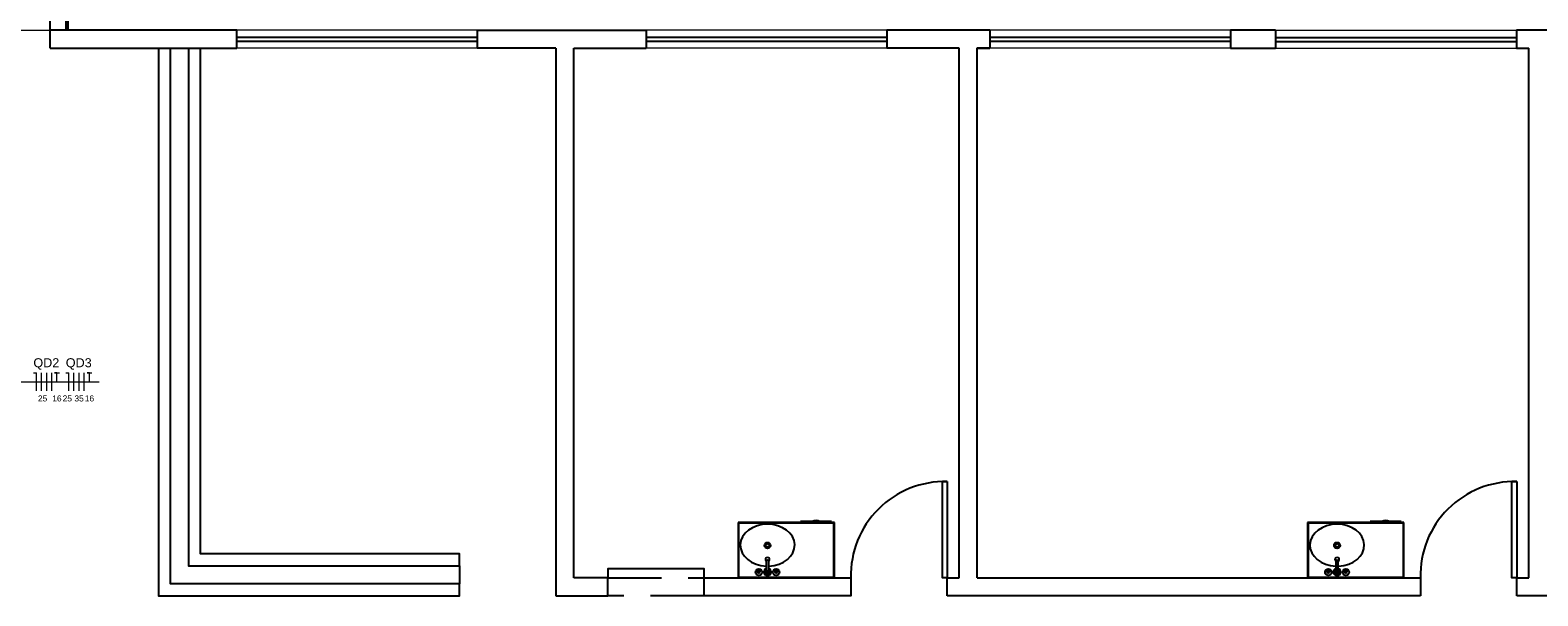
# Model space of a CAD drawing. Header units: millimetres. Extents: x -8 to 220, y -114 to 51.
# Tile 13 of 82: x 29.67 to 42.2, y -98.73 to -94.03. Entities that reach past the tile are written whole.
import ezdxf

# ---------------------------------------------------------------- set-up
doc = ezdxf.new("R2010")
doc.units = ezdxf.units.MM
doc.header["$MEASUREMENT"] = 0
doc.linetypes.add('HIDDEN', pattern=[0.9525, 0.635, -0.3175])
for name, color, linetype, lineweight in [('02', 2, 'Continuous', 20), ('EL-Fios (Fase 1)', 7, 'Continuous', 5), ('EL-Fios (Fase 2)', 7, 'Continuous', 5), ('EL-Fios (Fase 3)', 7, 'Continuous', 5), ('EL-Fios (Neutro)', 7, 'Continuous', 5), ('EL-Fios (Terra)', 7, 'Continuous', 5), ('EL-Textos fios', 7, 'Continuous', 5), ('Nível 1', 7, 'Continuous', 5)]:
    doc.layers.add(name, color=color, linetype=linetype, lineweight=lineweight)
for name, color, linetype in [('1', 1, 'Continuous'), ('AR-SAN', 1, 'Continuous'), ('Arq-parede-alta', 5, 'Continuous'), ('MOBILARIO', 8, 'Continuous'), ('parede', 5, 'Continuous'), ('porta', 3, 'Continuous'), ('PROJEÇÃO', 6, 'HIDDEN')]:
    doc.layers.add(name, color=color, linetype=linetype)
doc.styles.add('Arial', font='arial.ttf')

msp = doc.modelspace()

# ---------------------------------------------------------------- linework, layer by layer
at = {"layer": '02', "color": 8}
for p, q in [((33.39, -94.032), (31.39, -94.032)), ((36.79, -94.032), (34.79, -94.032)), ((39.643, -94.032), (37.643, -94.032)), ((40.017, -94.032), (42.017, -94.032)), ((33.39, -94.182), (31.39, -94.182)), ((36.79, -94.182), (34.79, -94.182)), ((39.643, -94.182), (37.643, -94.182)), ((40.017, -94.182), (42.017, -94.182))]:
    msp.add_line(p, q, dxfattribs=at)
at = {"layer": '1', "color": 8}
for centre in [(37.27, -98.562), (42, -98.562)]:
    msp.add_arc(centre, 0.78, 88.5312, 181.4688, dxfattribs=at)
at = {"layer": 'AR-SAN'}
for p, q in [((36.353, -98.122), (35.553, -98.122)), ((35.553, -98.122), (35.553, -98.582)), ((36.348, -98.127), (35.558, -98.127)), ((35.558, -98.127), (35.558, -98.577)), ((36.072, -98.115), (36.072, -98.122)), ((36.169, -98.115), (36.072, -98.115)), ((36.179, -98.115), (36.169, -98.115)), ((36.222, -98.115), (36.179, -98.115)), ((36.232, -98.115), (36.222, -98.115)), ((36.329, -98.115), (36.232, -98.115)), ((36.329, -98.115), (36.329, -98.122)), ((36.348, -98.577), (36.348, -98.127)), ((36.353, -98.582), (36.353, -98.122)), ((41.083, -98.122), (40.283, -98.122)), ((40.283, -98.122), (40.283, -98.582)), ((41.078, -98.127), (40.288, -98.127)), ((40.288, -98.127), (40.288, -98.577)), ((40.802, -98.115), (40.802, -98.122)), ((40.899, -98.115), (40.802, -98.115)), ((40.909, -98.115), (40.899, -98.115)), ((40.952, -98.115), (40.909, -98.115)), ((40.962, -98.115), (40.952, -98.115)), ((41.059, -98.115), (40.962, -98.115)), ((41.059, -98.115), (41.059, -98.122)), ((41.078, -98.577), (41.078, -98.127)), ((41.083, -98.582), (41.083, -98.122)), ((35.553, -98.582), (36.353, -98.582)), ((35.558, -98.577), (36.348, -98.577)), ((40.283, -98.582), (41.083, -98.582)), ((40.288, -98.577), (41.078, -98.577))]:
    msp.add_line(p, q, dxfattribs=at)
for centre, radius, start, end in [((36.201, -98.159), 0.0542, 54.6502, 125.3498), ((36.201, -98.159), 0.0492, 63.956, 116.044), ((40.931, -98.159), 0.0542, 54.6502, 125.3498), ((40.931, -98.159), 0.0492, 63.956, 116.044)]:
    msp.add_arc(centre, radius, start, end, dxfattribs=at)
at = {"layer": 'Arq-parede-alta', "color": 8, "ltscale": 0.03}
msp.add_line((29.84, -94.182), (29.84, -94.032), dxfattribs=at)
at = {"layer": 'EL-Fios (Fase 1)'}
for p, q in [((29.769, -97.028), (29.769, -96.878)), ((30.038, -97.028), (30.038, -96.878))]:
    msp.add_line(p, q, dxfattribs=at)
at = {"layer": 'EL-Fios (Fase 2)'}
for p, q in [((29.812, -97.028), (29.812, -96.878)), ((30.081, -97.028), (30.081, -96.878))]:
    msp.add_line(p, q, dxfattribs=at)
at = {"layer": 'EL-Fios (Fase 3)'}
for p, q in [((29.855, -97.028), (29.855, -96.878)), ((30.124, -97.028), (30.124, -96.878))]:
    msp.add_line(p, q, dxfattribs=at)
at = {"layer": 'EL-Fios (Neutro)'}
for p, q in [((29.701, -96.878), (29.726, -96.878)), ((29.726, -97.028), (29.726, -96.878)), ((29.97, -96.878), (29.995, -96.878)), ((29.995, -97.028), (29.995, -96.878))]:
    msp.add_line(p, q, dxfattribs=at)
at = {"layer": 'EL-Fios (Terra)'}
for points in [[(29.897, -96.953), (29.897, -96.878), (29.877, -96.878), (29.917, -96.878)], [(30.167, -96.953), (30.167, -96.878), (30.147, -96.878), (30.187, -96.878)]]:
    msp.add_lwpolyline(points, dxfattribs=at)
at = {"layer": 'EL-Textos fios'}
msp.add_line((29.389, -96.953), (30.248, -96.953), dxfattribs=at)
at = {"layer": 'MOBILARIO', "color": 1, "linetype": 'Continuous'}
for p, q in [((35.723, -98.524), (35.723, -98.519)), ((35.723, -98.524), (35.723, -98.519)), ((35.728, -98.524), (35.728, -98.519)), ((35.728, -98.524), (35.728, -98.519)), ((35.788, -98.444), (35.788, -98.517)), ((35.788, -98.444), (35.788, -98.517)), ((35.808, -98.517), (35.808, -98.444)), ((35.808, -98.517), (35.808, -98.444)), ((35.868, -98.524), (35.868, -98.519)), ((35.868, -98.524), (35.868, -98.519)), ((35.873, -98.524), (35.873, -98.519)), ((35.873, -98.524), (35.873, -98.519)), ((40.453, -98.524), (40.453, -98.519)), ((40.453, -98.524), (40.453, -98.519)), ((40.458, -98.524), (40.458, -98.519)), ((40.458, -98.524), (40.458, -98.519)), ((40.518, -98.444), (40.518, -98.517)), ((40.518, -98.444), (40.518, -98.517)), ((40.538, -98.517), (40.538, -98.444)), ((40.538, -98.517), (40.538, -98.444)), ((40.598, -98.524), (40.598, -98.519)), ((40.598, -98.524), (40.598, -98.519)), ((40.603, -98.524), (40.603, -98.519)), ((40.603, -98.524), (40.603, -98.519))]:
    msp.add_line(p, q, dxfattribs=at)
for centre, radius in [((35.798, -98.312), 0.025), ((35.798, -98.312), 0.015), ((40.528, -98.312), 0.025), ((40.528, -98.312), 0.015), ((35.725, -98.534), 0.0275), ((35.725, -98.534), 0.0275), ((35.725, -98.534), 0.01), ((35.725, -98.534), 0.01), ((35.725, -98.514), 0.00559), ((35.725, -98.514), 0.00559), ((35.798, -98.534), 0.01), ((35.798, -98.534), 0.01), ((35.87, -98.534), 0.0275), ((35.87, -98.534), 0.0275), ((35.87, -98.534), 0.01), ((35.87, -98.534), 0.01), ((35.87, -98.514), 0.00559), ((35.87, -98.514), 0.00559), ((40.455, -98.534), 0.0275), ((40.455, -98.534), 0.0275), ((40.455, -98.534), 0.01), ((40.455, -98.534), 0.01), ((40.455, -98.514), 0.00559), ((40.455, -98.514), 0.00559), ((40.528, -98.534), 0.01), ((40.528, -98.534), 0.01), ((40.6, -98.534), 0.0275), ((40.6, -98.534), 0.0275), ((40.6, -98.534), 0.01), ((40.6, -98.534), 0.01), ((40.6, -98.514), 0.00559), ((40.6, -98.514), 0.00559)]:
    msp.add_circle(centre, radius, dxfattribs=at)
for centre, radius, start, end in [((35.725, -98.534), 0.02, 105.2407, 164.2093), ((35.725, -98.534), 0.02, 105.2407, 164.2093), ((35.725, -98.534), 0.02, 16.4413, 74.0789), ((35.725, -98.534), 0.02, 16.4413, 74.0789), ((35.798, -98.534), 0.03, 109.6514, 70.3603), ((35.798, -98.534), 0.03, 109.6514, 70.3603), ((35.798, -98.534), 0.02, 120.3431, 59.7554), ((35.798, -98.534), 0.02, 120.3431, 59.7554), ((35.798, -98.429), 0.0175, 303.8654, 234.2033), ((35.798, -98.429), 0.0175, 303.8654, 234.2033), ((35.798, -98.444), 0.01, 0, 180), ((35.798, -98.444), 0.01, 0, 180), ((35.87, -98.534), 0.02, 106.12, 164.0884), ((35.87, -98.534), 0.02, 106.12, 164.0884), ((35.87, -98.534), 0.02, 16.2342, 73.9047), ((35.87, -98.534), 0.02, 16.2342, 73.9047), ((40.455, -98.534), 0.02, 105.2407, 164.2093), ((40.455, -98.534), 0.02, 105.2407, 164.2093), ((40.455, -98.534), 0.02, 16.4413, 74.0789), ((40.455, -98.534), 0.02, 16.4413, 74.0789), ((40.528, -98.534), 0.03, 109.6514, 70.3603), ((40.528, -98.534), 0.03, 109.6514, 70.3603), ((40.528, -98.534), 0.02, 120.3431, 59.7554), ((40.528, -98.534), 0.02, 120.3431, 59.7554), ((40.528, -98.429), 0.0175, 303.8654, 234.2033), ((40.528, -98.429), 0.0175, 303.8654, 234.2033), ((40.528, -98.444), 0.01, 0, 180), ((40.528, -98.444), 0.01, 0, 180), ((40.6, -98.534), 0.02, 106.12, 164.0884), ((40.6, -98.534), 0.02, 106.12, 164.0884), ((40.6, -98.534), 0.02, 16.2342, 73.9047), ((40.6, -98.534), 0.02, 16.2342, 73.9047)]:
    msp.add_arc(centre, radius, start, end, dxfattribs=at)
at = {"layer": 'MOBILARIO', "linetype": 'Continuous'}
for centre in [(35.798, -98.31), (40.528, -98.31)]:
    msp.add_ellipse(centre, major_axis=(-0.226, 0), ratio=0.76869, start_param=1.616237, end_param=7.810769, dxfattribs=at)
at = {"layer": 'Nível 1'}
msp.add_line((27.84, -94.032), (29.86, -94.032), dxfattribs=at)
at = {"layer": 'parede', "color": 8}
for p, q in [((29.97, -91.032), (29.97, -94.032)), ((31.39, -94.032), (29.84, -94.032)), ((31.39, -94.182), (31.39, -94.032)), ((34.79, -94.032), (34.79, -94.182)), ((36.79, -94.032), (36.79, -94.182)), ((37.643, -94.032), (37.643, -94.182)), ((39.643, -94.032), (39.643, -94.182)), ((40.017, -94.032), (40.017, -94.182)), ((42.017, -94.032), (42.017, -94.182)), ((29.84, -94.182), (31.39, -94.182)), ((34.04, -94.182), (34.04, -98.732)), ((34.19, -98.582), (34.19, -94.182)), ((37.39, -94.182), (36.79, -94.182)), ((37.39, -98.582), (37.39, -94.182)), ((37.643, -94.182), (37.54, -94.182)), ((42.12, -98.582), (42.12, -94.182)), ((35.272, -98.732), (35.272, -98.582)), ((37.29, -98.582), (37.39, -98.582)), ((37.29, -98.732), (37.29, -98.582)), ((37.54, -98.582), (41.22, -98.582)), ((41.22, -98.582), (41.22, -98.732)), ((42.02, -98.582), (42.12, -98.582)), ((42.02, -98.732), (42.02, -98.582)), ((41.22, -98.732), (37.29, -98.732)), ((46.52, -98.732), (42.02, -98.732))]:
    msp.add_line(p, q, dxfattribs=at)
for points in [[(34.04, -94.182), (33.39, -94.182), (33.39, -94.032), (34.79, -94.032)], [(37.643, -94.032), (36.79, -94.032)], [(40.017, -94.032), (39.643, -94.032)], [(42.658, -94.032), (42.017, -94.032)], [(30.99, -94.182), (30.99, -98.482), (33.24, -98.482), (33.24, -98.632), (30.84, -98.632), (30.84, -94.182)], [(34.19, -94.182), (34.79, -94.182)], [(37.54, -98.582), (37.54, -94.182), (37.643, -94.182)], [(39.643, -94.182), (40.017, -94.182)], [(42.017, -94.182), (42.12, -94.182)], [(34.04, -98.732), (34.472, -98.732), (34.472, -98.582), (34.19, -98.582)], [(35.272, -98.582), (36.49, -98.582), (36.49, -98.732), (35.272, -98.732)]]:
    msp.add_lwpolyline(points, dxfattribs=at)
at = {"layer": 'porta', "color": 8}
for p, q in [((29.84, -94.032), (29.84, -91.032)), ((29.99, -94.032), (29.99, -91.032)), ((33.39, -94.092), (31.39, -94.092)), ((33.39, -94.127), (31.39, -94.127)), ((36.79, -94.092), (34.79, -94.092)), ((36.79, -94.127), (34.79, -94.127)), ((39.643, -94.092), (37.643, -94.092)), ((39.643, -94.127), (37.643, -94.127)), ((40.017, -94.092), (42.017, -94.092)), ((40.017, -94.127), (42.017, -94.127))]:
    msp.add_line(p, q, dxfattribs=at)
for points in [[(30.74, -94.182), (30.74, -98.732), (33.24, -98.732), (33.24, -98.632)], [(33.24, -98.482), (33.24, -98.382), (31.09, -98.382), (31.09, -94.182)], [(35.272, -98.582), (35.272, -98.507), (34.472, -98.507), (34.472, -98.582)]]:
    msp.add_lwpolyline(points, dxfattribs=at)
for points in [[(37.29, -97.782), (37.29, -98.582), (37.25, -98.582), (37.25, -97.782)], [(42.02, -97.782), (42.02, -98.582), (41.98, -98.582), (41.98, -97.782)]]:
    msp.add_lwpolyline(points, close=True, dxfattribs=at)
at = {"layer": 'PROJEÇÃO', "color": 8, "ltscale": 0.7}
for p, q in [((34.472, -98.582), (35.272, -98.582)), ((35.272, -98.732), (34.472, -98.732))]:
    msp.add_line(p, q, dxfattribs=at)

# ---------------------------------------------------------------- texts
at = {"layer": 'EL-Textos fios', "attachment_point": 8, "line_spacing_factor": 0.6, "style": 'Arial'}
for s, insert, char_height, width in [('QD2', (29.809, -96.853), 0.075, 0.43091), ('QD3', (30.078, -96.853), 0.075, 0.43091), ('25', (29.778, -97.117), 0.05, 0.15534), ('16', (29.897, -97.117), 0.05, 0.15534), ('25', (29.983, -97.117), 0.05, 0.15534), ('35', (30.081, -97.117), 0.05, 0.15534), ('16', (30.167, -97.117), 0.05, 0.15534)]:
    msp.add_mtext(s, dxfattribs=dict(at, insert=insert, char_height=char_height, width=width))

doc.saveas('drawing.dxf')
